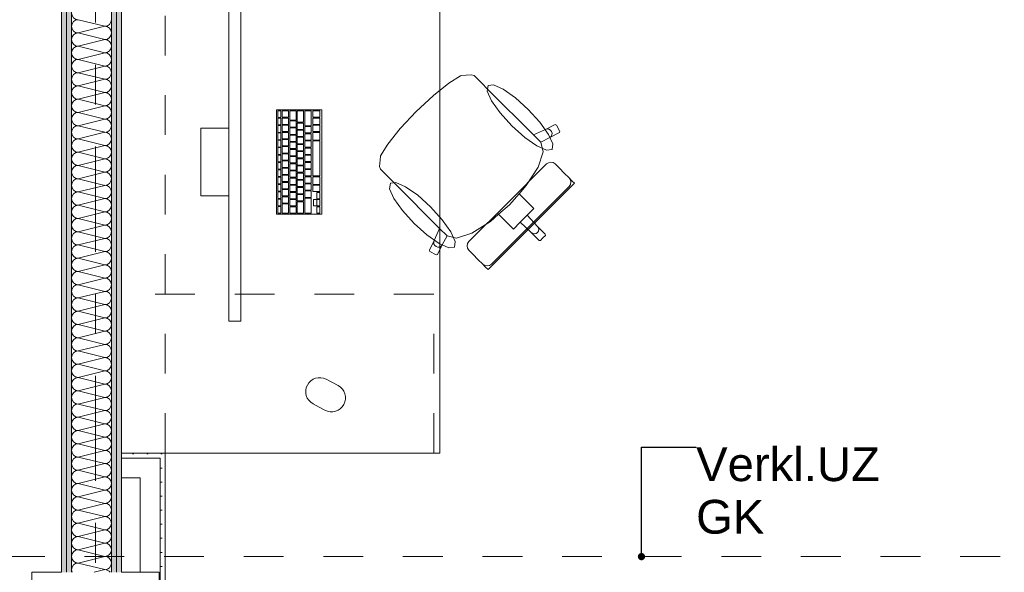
# Model space of a CAD drawing. Header units: metres. Extents: x -4 to 100, y -11 to 17.
# Tile 23 of 256: x 3.94 to 6.41, y 0.71 to 2.1. Entities that reach past the tile are written whole.
import ezdxf

# ---------------------------------------------------------------- set-up
doc = ezdxf.new("R2010")
doc.units = ezdxf.units.M
doc.header["$MEASUREMENT"] = 0
for name, pattern in [('Strichlinie doppelt', [0.546806, 0.264583, -0.105833, 0.070556, -0.105833]), ('Strichlinie eng', [0.115, 0.075, -0.04]), ('Untersicht', [0.1, 0.075, -0.025])]:
    doc.linetypes.add(name, pattern=pattern)
for name, color, linetype in [('152 - Bemaßung_ Beschriftung.Ausbau', 7, 'Continuous'), ('451 - Universal.Achsen Raster', 7, 'Continuous'), ('650 - Abdeckung.Fußboden Aufbau', 7, 'Continuous'), ('Neubau_152 - Bemaßung_ Beschriftung.Ausbau', 7, 'Continuous'), ('Neubau_606 - Struktur.Wand Innen Ausbau', 7, 'Continuous'), ('Neubau_653 - Abdeckung.TB Verkofferung', 7, 'Continuous'), ('Neubau_701 - Einrichtung.Möbel', 7, 'Continuous')]:
    doc.layers.add(name, color=color, linetype=linetype)
doc.styles.add('ERSTELLTER_STIL_2', font='txt')
doc.dimstyles.new('ERSTELLTER_STIL__3', dxfattribs={"dimtxt": 0.1, "dimasz": 0.0532, "dimexe": 0.18, "dimexo": 0.0625, "dimgap": 0, "dimtad": 1, "dimzin": 0, "dimdsep": 46, "dimtxsty": 'ERSTELLTER_STIL_2', "dimblk": 'ARROWHEAD_2', "dimblk1": 'ARROWHEAD_2', "dimblk2": 'ARROWHEAD_2', "dimcen": 0.09, "dimse1": 1, "dimse2": 1, "dimclrd": 7, "dimclre": 7, "dimclrt": 7, "dimazin": 0, "dimtfac": 1, "dimtdec": 4, "dimtmove": 0, "dimatfit": 3, "dimfxl": 1, "dimtolj": 1, "dimtzin": 0, "dimarcsym": 0})
doc.dimstyles.new('ERSTELLTER_STIL__5', dxfattribs={"dimtxt": 0.1, "dimasz": 0.0532, "dimexe": 0.18, "dimexo": 0.0625, "dimgap": 0, "dimtad": 1, "dimtih": 1, "dimtoh": 1, "dimzin": 0, "dimdsep": 46, "dimtxsty": 'ERSTELLTER_STIL_2', "dimblk": 'ARROWHEAD_2', "dimblk1": 'ARROWHEAD_2', "dimblk2": 'ARROWHEAD_2', "dimcen": 0.09, "dimse1": 1, "dimse2": 1, "dimclrd": 7, "dimclre": 7, "dimclrt": 7, "dimazin": 0, "dimtfac": 1, "dimtdec": 4, "dimtmove": 0, "dimatfit": 3, "dimfxl": 1, "dimtolj": 1, "dimtzin": 0, "dimarcsym": 0})
doc.dimstyles.new('ERSTELLTER_STIL__8', dxfattribs={"dimtxt": 0.18, "dimasz": 0.03648, "dimexe": 0.18, "dimexo": 0.0625, "dimgap": 0, "dimtad": 0, "dimtih": 1, "dimtoh": 1, "dimdec": 4, "dimzin": 0, "dimdsep": 46, "dimcen": 0.09, "dimadec": 0, "dimazin": 0, "dimtfac": 1, "dimtdec": 4, "dimtmove": 0, "dimatfit": 3, "dimldrblk": 'ARROWHEAD_11', "dimfxl": 1, "dimtolj": 1, "dimtzin": 0, "dimarcsym": 0})
pattern_1 = [(45, (0, 0), (-0.01767767, 0.01767767), [0, -0.025])]

# ---------------------------------------------------------------- blocks, each defined once
blk = doc.blocks.new('*X37')
at = {"layer": 'Neubau_606 - Struktur.Wand Innen Ausbau', "color": 7, "linetype": 'Continuous', "lineweight": 5}
for p, q in [((4.0867, 2.1), (4.1533, 2.0833)), ((4.0867, 2.0667), (4.1533, 2.0833)), ((4.0867, 2.0667), (4.1533, 2.05)), ((4.0867, 2.0333), (4.1533, 2.05)), ((4.0867, 2.0333), (4.1533, 2.0167)), ((4.0867, 2), (4.1533, 2.0167)), ((4.0867, 2), (4.1533, 1.9833)), ((4.0867, 1.9667), (4.1533, 1.9833)), ((4.0867, 1.9667), (4.1533, 1.95)), ((4.0867, 1.9333), (4.1533, 1.95)), ((4.0867, 1.9333), (4.1533, 1.9167)), ((4.0867, 1.9), (4.1533, 1.9167)), ((4.0867, 1.9), (4.1533, 1.8833)), ((4.0867, 1.8667), (4.1533, 1.8833)), ((4.0867, 1.8667), (4.1533, 1.85)), ((4.0867, 1.8333), (4.1533, 1.85)), ((4.0867, 1.8333), (4.1533, 1.8167)), ((4.0867, 1.8), (4.1533, 1.8167)), ((4.0867, 1.8), (4.1533, 1.7833)), ((4.0867, 1.7667), (4.1533, 1.7833)), ((4.0867, 1.7667), (4.1533, 1.75)), ((4.0867, 1.7333), (4.1533, 1.75)), ((4.0867, 1.7333), (4.1533, 1.7167)), ((4.0867, 1.7), (4.1533, 1.7167)), ((4.0867, 1.7), (4.1533, 1.6833)), ((4.0867, 1.6667), (4.1533, 1.6833)), ((4.0867, 1.6667), (4.1533, 1.65)), ((4.0867, 1.6333), (4.1533, 1.65)), ((4.0867, 1.6333), (4.1533, 1.6167)), ((4.0867, 1.6), (4.1533, 1.6167)), ((4.0867, 1.6), (4.1533, 1.5833)), ((4.0867, 1.5667), (4.1533, 1.5833)), ((4.0867, 1.5667), (4.1533, 1.55)), ((4.0867, 1.5333), (4.1533, 1.55)), ((4.0867, 1.5333), (4.1533, 1.5167)), ((4.0867, 1.5), (4.1533, 1.5167)), ((4.0867, 1.5), (4.1533, 1.4833)), ((4.0867, 1.4667), (4.1533, 1.4833)), ((4.0867, 1.4667), (4.1533, 1.45)), ((4.0867, 1.4333), (4.1533, 1.45)), ((4.0867, 1.4333), (4.1533, 1.4167)), ((4.0867, 1.4), (4.1533, 1.4167)), ((4.0867, 1.4), (4.1533, 1.3833)), ((4.0867, 1.3667), (4.1533, 1.3833)), ((4.0867, 1.3667), (4.1533, 1.35)), ((4.0867, 1.3333), (4.1533, 1.35)), ((4.0867, 1.3333), (4.1533, 1.3167)), ((4.0867, 1.3), (4.1533, 1.3167)), ((4.0867, 1.3), (4.1533, 1.2833)), ((4.0867, 1.2667), (4.1533, 1.2833)), ((4.0867, 1.2667), (4.1533, 1.25)), ((4.0867, 1.2333), (4.1533, 1.25)), ((4.0867, 1.2333), (4.1533, 1.2167)), ((4.0867, 1.2), (4.1533, 1.2167)), ((4.0867, 1.2), (4.1533, 1.1833)), ((4.0867, 1.1667), (4.1533, 1.1833)), ((4.0867, 1.1667), (4.1533, 1.15)), ((4.0867, 1.1333), (4.1533, 1.15)), ((4.0867, 1.1333), (4.1533, 1.1167)), ((4.0867, 1.1), (4.1533, 1.1167)), ((4.0867, 1.1), (4.1533, 1.0833)), ((4.0867, 1.0667), (4.1533, 1.0833)), ((4.0867, 1.0667), (4.1533, 1.05)), ((4.0867, 1.0333), (4.1533, 1.05)), ((4.0867, 1.0333), (4.1533, 1.0167)), ((4.0867, 1), (4.1533, 1.0167)), ((4.0867, 1), (4.1533, 0.9833)), ((4.0867, 0.9667), (4.1533, 0.9833)), ((4.0867, 0.9667), (4.1533, 0.95)), ((4.0867, 0.9333), (4.1533, 0.95)), ((4.0867, 0.9333), (4.1533, 0.9167)), ((4.0867, 0.9), (4.1533, 0.9167)), ((4.0867, 0.9), (4.1533, 0.8833)), ((4.0867, 0.8667), (4.1533, 0.8833)), ((4.0867, 0.8667), (4.1533, 0.85)), ((4.0867, 0.8333), (4.1533, 0.85)), ((4.0867, 0.8333), (4.1533, 0.8167)), ((4.0867, 0.8), (4.1533, 0.8167)), ((4.0867, 0.8), (4.1533, 0.7833)), ((4.0867, 0.7667), (4.1533, 0.7833)), ((4.0867, 0.7667), (4.1533, 0.75)), ((4.0867, 0.7333), (4.1533, 0.75)), ((4.0867, 0.7333), (4.1533, 0.7167)), ((4.1266, 0.71), (4.1533, 0.7167))]:
    blk.add_line(p, q, dxfattribs=at)
for centre, start, end in [((4.0867, 2.1167), 180, 270), ((4.0867, 2.0833), 90, 180), ((4.0867, 2.0833), 180, 270), ((4.1533, 2.1), 270, 0), ((4.1533, 2.0667), 0, 90), ((4.0867, 2.05), 90, 180), ((4.1533, 2.0667), 270, 0), ((4.0867, 2.05), 180, 270), ((4.0867, 2.0167), 90, 180), ((4.1533, 2.0333), 0, 90), ((4.1533, 2.0333), 270, 0), ((4.0867, 2.0167), 180, 270), ((4.1533, 2), 0, 90), ((4.0867, 1.9833), 90, 180), ((4.0867, 1.9833), 180, 270), ((4.1533, 2), 270, 0), ((4.1533, 1.9667), 0, 90), ((4.0867, 1.95), 90, 180), ((4.1533, 1.9667), 270, 0), ((4.0867, 1.95), 180, 270), ((4.0867, 1.9167), 90, 180), ((4.1533, 1.9333), 0, 90), ((4.1533, 1.9333), 270, 0), ((4.0867, 1.9167), 180, 270), ((4.1533, 1.9), 0, 90), ((4.0867, 1.8833), 90, 180), ((4.0867, 1.8833), 180, 270), ((4.1533, 1.9), 270, 0), ((4.1533, 1.8667), 0, 90), ((4.0867, 1.85), 90, 180), ((4.1533, 1.8667), 270, 0), ((4.0867, 1.85), 180, 270), ((4.0867, 1.8167), 90, 180), ((4.1533, 1.8333), 0, 90), ((4.1533, 1.8333), 270, 0), ((4.0867, 1.8167), 180, 270), ((4.1533, 1.8), 0, 90), ((4.0867, 1.7833), 90, 180), ((4.0867, 1.7833), 180, 270), ((4.1533, 1.8), 270, 0), ((4.1533, 1.7667), 0, 90), ((4.0867, 1.75), 90, 180), ((4.1533, 1.7667), 270, 0), ((4.0867, 1.75), 180, 270), ((4.0867, 1.7167), 90, 180), ((4.1533, 1.7333), 0, 90), ((4.1533, 1.7333), 270, 0), ((4.0867, 1.7167), 180, 270), ((4.1533, 1.7), 0, 90), ((4.0867, 1.6833), 90, 180), ((4.0867, 1.6833), 180, 270), ((4.1533, 1.7), 270, 0), ((4.1533, 1.6667), 0, 90), ((4.0867, 1.65), 90, 180), ((4.1533, 1.6667), 270, 0), ((4.0867, 1.65), 180, 270), ((4.0867, 1.6167), 90, 180), ((4.1533, 1.6333), 0, 90), ((4.1533, 1.6333), 270, 0), ((4.0867, 1.6167), 180, 270), ((4.1533, 1.6), 0, 90), ((4.0867, 1.5833), 90, 180), ((4.0867, 1.5833), 180, 270), ((4.1533, 1.6), 270, 0), ((4.1533, 1.5667), 0, 90), ((4.0867, 1.55), 90, 180), ((4.1533, 1.5667), 270, 0), ((4.0867, 1.55), 180, 270), ((4.1533, 1.5333), 0, 90), ((4.0867, 1.5167), 90, 180), ((4.0867, 1.5167), 180, 270), ((4.1533, 1.5333), 270, 0), ((4.1533, 1.5), 0, 90), ((4.0867, 1.4833), 90, 180), ((4.1533, 1.5), 270, 0), ((4.0867, 1.4833), 180, 270), ((4.0867, 1.45), 90, 180), ((4.1533, 1.4667), 0, 90), ((4.1533, 1.4667), 270, 0), ((4.0867, 1.45), 180, 270), ((4.1533, 1.4333), 0, 90), ((4.0867, 1.4167), 90, 180), ((4.0867, 1.4167), 180, 270), ((4.1533, 1.4333), 270, 0), ((4.1533, 1.4), 0, 90), ((4.0867, 1.3833), 90, 180), ((4.1533, 1.4), 270, 0), ((4.0867, 1.3833), 180, 270), ((4.0867, 1.35), 90, 180), ((4.1533, 1.3667), 0, 90), ((4.1533, 1.3667), 270, 0), ((4.0867, 1.35), 180, 270), ((4.1533, 1.3333), 0, 90), ((4.0867, 1.3167), 90, 180), ((4.0867, 1.3167), 180, 270), ((4.1533, 1.3333), 270, 0), ((4.1533, 1.3), 0, 90), ((4.0867, 1.2833), 90, 180), ((4.1533, 1.3), 270, 0), ((4.0867, 1.2833), 180, 270), ((4.0867, 1.25), 90, 180), ((4.1533, 1.2667), 0, 90), ((4.1533, 1.2667), 270, 0), ((4.0867, 1.25), 180, 270), ((4.1533, 1.2333), 0, 90), ((4.0867, 1.2167), 90, 180), ((4.0867, 1.2167), 180, 270), ((4.1533, 1.2333), 270, 0), ((4.1533, 1.2), 0, 90), ((4.0867, 1.1833), 90, 180), ((4.1533, 1.2), 270, 0), ((4.0867, 1.1833), 180, 270), ((4.0867, 1.15), 90, 180), ((4.1533, 1.1667), 0, 90), ((4.1533, 1.1667), 270, 0), ((4.0867, 1.15), 180, 270), ((4.1533, 1.1333), 0, 90), ((4.0867, 1.1167), 90, 180), ((4.0867, 1.1167), 180, 270), ((4.1533, 1.1333), 270, 0), ((4.1533, 1.1), 0, 90), ((4.0867, 1.0833), 90, 180), ((4.1533, 1.1), 270, 0), ((4.0867, 1.0833), 180, 270), ((4.0867, 1.05), 90, 180), ((4.1533, 1.0667), 0, 90), ((4.1533, 1.0667), 270, 0), ((4.0867, 1.05), 180, 270), ((4.1533, 1.0333), 0, 90), ((4.0867, 1.0167), 90, 180), ((4.0867, 1.0167), 180, 270), ((4.1533, 1.0333), 270, 0), ((4.1533, 1), 0, 90), ((4.0867, 0.9833), 90, 180), ((4.1533, 1), 270, 0), ((4.0867, 0.9833), 180, 270), ((4.0867, 0.95), 90, 180), ((4.1533, 0.9667), 0, 90), ((4.1533, 0.9667), 270, 0), ((4.0867, 0.95), 180, 270), ((4.1533, 0.9333), 0, 90), ((4.0867, 0.9167), 90, 180), ((4.0867, 0.9167), 180, 270), ((4.1533, 0.9333), 270, 0), ((4.1533, 0.9), 0, 90), ((4.0867, 0.8833), 90, 180), ((4.1533, 0.9), 270, 0), ((4.0867, 0.8833), 180, 270), ((4.0867, 0.85), 90, 180), ((4.1533, 0.8667), 0, 90), ((4.1533, 0.8667), 270, 0), ((4.0867, 0.85), 180, 270), ((4.1533, 0.8333), 0, 90), ((4.0867, 0.8167), 90, 180), ((4.0867, 0.8167), 180, 270), ((4.1533, 0.8333), 270, 0), ((4.1533, 0.8), 0, 90), ((4.0867, 0.7833), 90, 180), ((4.1533, 0.8), 270, 0), ((4.0867, 0.7833), 180, 270), ((4.1533, 0.7667), 0, 90), ((4.0867, 0.75), 90, 180), ((4.0867, 0.75), 180, 270), ((4.1533, 0.7667), 270, 0), ((4.1533, 0.7333), 0, 90), ((4.0867, 0.7167), 90, 180), ((4.1533, 0.7333), 270, 0), ((4.0867, 0.7167), 180, 203.6445), ((4.1533, 0.7), 36.794, 90)]:
    blk.add_arc(centre, 0.0167, start, end, dxfattribs=at)
blk = doc.blocks.new('ARROWHEAD_11')
at = {"color": 0, "linetype": 'Continuous', "lineweight": 0}
blk.add_line((0, 0), (-1, 0), dxfattribs=at)
at = {"color": 0, "linetype": 'Continuous', "lineweight": 0, "const_width": 0.25, "flags": 128}
blk.add_lwpolyline([(-0.125, 0, 1), (0.125, 0, 1)], format="xyb", close=True, dxfattribs=at)
blk = doc.blocks.new('*D420')
at = {"layer": '152 - Bemaßung_ Beschriftung.Ausbau', "color": 7, "linetype": 'Continuous', "lineweight": 5}
for p, q in [((-1.71, 5.8927), (-1.64, 5.8523)), ((-1.675, 0.245), (-1.675, 5.8725)), ((-1.71, 0.2652), (-1.64, 0.2248)), ((-1.6225, 0.245), (-1.7275, 0.245)), ((-1.675, 0.005), (-1.675, 0.245))]:
    blk.add_line(p, q, dxfattribs=at)
at = {"layer": '152 - Bemaßung_ Beschriftung.Ausbau', "color": 7, "lineweight": 5, "char_height": 0.1, "attachment_point": 7, "rotation": 90, "style": 'ERSTELLTER_STIL_2'}
for s, insert in [('\\A1;{\\pql;\\fArial|b0|i0|c0|p38;15}', (-1.695, 5.7005)), ('\\A1;{\\pql;\\fArial|b0|i0|c0|p38;5,62\\fArial|b0|i0|c0|p38;\\A1{\\H.66x;\\S75^  ;}}', (-1.6756, 2.7997))]:
    blk.add_mtext(s, dxfattribs=dict(at, insert=insert))
blk = doc.blocks.new('ARROWHEAD_2')
at = {"color": 0, "linetype": 'Continuous', "lineweight": 0}
for p, q in [((-0.378, -0.655), (0.378, 0.655)), ((0, 0), (-1, 0))]:
    blk.add_line(p, q, dxfattribs=at)
blk = doc.blocks.new('*D421')
at = {"layer": '152 - Bemaßung_ Beschriftung.Ausbau', "color": 7, "linetype": 'Continuous', "lineweight": 5}
for p, q in [((-1.71, 6.0427), (-1.64, 6.0023)), ((-1.675, 5.8725), (-1.675, 6.0225)), ((-1.71, 5.8927), (-1.64, 5.8523)), ((-1.6225, 5.8725), (-1.7275, 5.8725)), ((-1.675, 0.245), (-1.675, 5.8725))]:
    blk.add_line(p, q, dxfattribs=at)
blk = doc.blocks.new('*D479')
at = {"layer": '152 - Bemaßung_ Beschriftung.Ausbau', "color": 7, "linetype": 'Continuous', "lineweight": 5}
for p, q in [((0.2452, -4.525), (0.2048, -4.595)), ((0.225, -4.6125), (0.225, -4.5075)), ((4.0652, -4.525), (4.0248, -4.595)), ((4.045, -4.6125), (4.045, -4.5075)), ((-0.015, -4.56), (0.225, -4.56)), ((0.225, -4.56), (4.045, -4.56)), ((4.045, -4.56), (4.195, -4.56))]:
    blk.add_line(p, q, dxfattribs=at)
at = {"layer": '152 - Bemaßung_ Beschriftung.Ausbau', "color": 7, "lineweight": 5, "char_height": 0.1, "attachment_point": 7, "style": 'ERSTELLTER_STIL_2'}
for s, insert in [('\\A1;{\\pql;\\fArial|b0|i0|c0|p38;3,82}', (1.9261, -4.54)), ('\\A1;{\\pql;\\fArial|b0|i0|c0|p38;15}', (3.873, -4.54))]:
    blk.add_mtext(s, dxfattribs=dict(at, insert=insert))
blk = doc.blocks.new('*D480')
at = {"layer": '152 - Bemaßung_ Beschriftung.Ausbau', "color": 7, "linetype": 'Continuous', "lineweight": 5}
for p, q in [((4.0652, -4.525), (4.0248, -4.595)), ((4.2152, -4.525), (4.1748, -4.595)), ((4.195, -4.6125), (4.195, -4.5075)), ((4.045, -4.56), (4.195, -4.56)), ((4.195, -4.56), (7.655, -4.56))]:
    blk.add_line(p, q, dxfattribs=at)
blk = doc.blocks.new('*D481')
at = {"layer": '152 - Bemaßung_ Beschriftung.Ausbau', "color": 7, "linetype": 'Continuous', "lineweight": 5}
for p, q in [((4.2152, -4.525), (4.1748, -4.595)), ((7.6752, -4.525), (7.6348, -4.595)), ((4.195, -4.56), (7.655, -4.56))]:
    blk.add_line(p, q, dxfattribs=at)
at = {"layer": '152 - Bemaßung_ Beschriftung.Ausbau', "color": 7, "lineweight": 5, "char_height": 0.1, "attachment_point": 7, "style": 'ERSTELLTER_STIL_2'}
for s, insert in [('\\A1;{\\pql;\\fArial|b0|i0|c0|p38;3,46}', (5.7161, -4.54)), ('\\A1;{\\pql;\\fArial|b0|i0|c0|p38;15}', (7.483, -4.54))]:
    blk.add_mtext(s, dxfattribs=dict(at, insert=insert))
blk = doc.blocks.new('*D482')
at = {"layer": '152 - Bemaßung_ Beschriftung.Ausbau', "color": 7, "linetype": 'Continuous', "lineweight": 5}
for p, q in [((7.6752, -4.525), (7.6348, -4.595)), ((7.655, -4.6125), (7.655, -4.5075)), ((7.8252, -4.525), (7.7848, -4.595)), ((7.805, -4.6125), (7.805, -4.5075)), ((4.195, -4.56), (7.655, -4.56)), ((7.655, -4.56), (7.805, -4.56)), ((7.805, -4.56), (11.245, -4.56))]:
    blk.add_line(p, q, dxfattribs=at)

msp = doc.modelspace()

# ---------------------------------------------------------------- hatches: boundary and pattern name
at = {"layer": 'Neubau_606 - Struktur.Wand Innen Ausbau', "linetype": 'Continuous', "lineweight": 0, "true_color": 0x000000}
h = msp.add_hatch(dxfattribs=at)
h.set_pattern_fill('Gips_0001', color=18, style=0, pattern_type=2)
h.set_pattern_definition(pattern_1)
h.paths.add_polyline_path([(4.045, 0.71), (4.0575, 0.71), (4.0575, 5.1), (4.045, 5.1)])
h = msp.add_hatch(dxfattribs=at)
h.set_pattern_fill('Gips_0001', color=18, style=0, pattern_type=2)
h.set_pattern_definition(pattern_1)
h.paths.add_polyline_path([(4.0575, 0.71), (4.07, 0.71), (4.07, 5.1), (4.0575, 5.1)])
h = msp.add_hatch(dxfattribs=at)
h.set_pattern_fill('Gips_0001', color=18, style=0, pattern_type=2)
h.set_pattern_definition(pattern_1)
h.paths.add_polyline_path([(4.1825, 5.1), (4.17, 5.1), (4.17, 0.71), (4.1825, 0.71)])
h = msp.add_hatch(dxfattribs=at)
h.set_pattern_fill('Gips_0001', color=18, style=0, pattern_type=2)
h.set_pattern_definition(pattern_1)
h.paths.add_polyline_path([(4.195, 5.1), (4.1825, 5.1), (4.1825, 0.71), (4.195, 0.71)])
h = msp.add_hatch(dxfattribs=at)
h.set_pattern_fill('Gips_0001', color=18, style=0, pattern_type=2)
h.set_pattern_definition(pattern_1)
h.paths.add_polyline_path([(4.2925, 1.01), (4.195, 1.01), (4.195, 0.9975), (4.2925, 0.9975)])
h = msp.add_hatch(dxfattribs=at)
h.set_pattern_fill('Gips_0001', color=18, style=0, pattern_type=2)
h.set_pattern_definition(pattern_1)
h.paths.add_polyline_path([(4.2925, 0.9975), (4.305, 1.01), (4.2925, 1.01)])
h = msp.add_hatch(dxfattribs=at)
h.set_pattern_fill('Gips_0001', color=18, style=0, pattern_type=2)
h.set_pattern_definition(pattern_1)
h.paths.add_polyline_path([(4.2925, 0.9975), (4.305, 0.9975), (4.305, 1.01)])
h = msp.add_hatch(dxfattribs=at)
h.set_pattern_fill('Gips_0001', color=18, style=0, pattern_type=2)
h.set_pattern_definition(pattern_1)
h.paths.add_polyline_path([(4.2925, 0.9975), (4.2925, 0.255), (4.305, 0.255), (4.305, 0.9975)])

# ---------------------------------------------------------------- linework, layer by layer
at = {"layer": '451 - Universal.Achsen Raster', "color": 160, "linetype": 'Strichlinie doppelt', "lineweight": 9, "true_color": 0x3232ff}
msp.add_line((4.13, -10.585), (4.13, 16.355), dxfattribs=at)
at = {"layer": '650 - Abdeckung.Fußboden Aufbau', "color": 7, "linetype": 'Continuous', "lineweight": 13, "flags": 128}
for points in [[(0.2348, 0.71), (0.69, 0.71), (0.69, 0.255), (3.97, 0.255), (3.97, 0.71), (4.045, 0.71), (4.045, 5.8725), (2.7, 5.8725)], [(4.195, 5.8725), (4.195, 0.71), (4.29, 0.71), (4.29, 0.255), (7.57, 0.255), (7.57, 0.71), (7.655, 0.71), (7.655, 5.19), (7.22, 5.19), (7.22, 5.8725), (6.42, 5.8725)]]:
    msp.add_lwpolyline(points, dxfattribs=at)
at = {"layer": 'Neubau_606 - Struktur.Wand Innen Ausbau', "color": 1, "linetype": 'Continuous', "lineweight": 9}
for p, q in [((4.0575, 5.1), (4.0575, 0.71)), ((4.1825, 5.1), (4.1825, 0.71))]:
    msp.add_line(p, q, dxfattribs=at)
at = {"layer": 'Neubau_606 - Struktur.Wand Innen Ausbau', "color": 1, "linetype": 'Continuous', "lineweight": 13}
for p, q in [((4.07, 5.1), (4.07, 0.71)), ((4.17, 5.1), (4.17, 0.71))]:
    msp.add_line(p, q, dxfattribs=at)
at = {"layer": 'Neubau_606 - Struktur.Wand Innen Ausbau', "color": 1, "linetype": 'Continuous', "lineweight": 5}
for p, q in [((4.2425, 0.9975), (4.195, 0.9975)), ((4.2925, 0.9975), (4.2425, 0.9975)), ((4.2925, 0.9975), (4.2425, 0.9975)), ((4.2925, 0.9475), (4.2925, 0.9975)), ((4.2925, 0.255), (4.2925, 0.9475))]:
    msp.add_line(p, q, dxfattribs=at)
at = {"layer": 'Neubau_606 - Struktur.Wand Innen Ausbau', "color": 1, "linetype": 'Continuous', "lineweight": 13, "flags": 128}
for points in [[(4.045, 5.1), (4.045, 0.71)], [(4.195, 1.01), (4.195, 5.1)], [(4.195, 0.71), (4.195, 0.9975)]]:
    msp.add_lwpolyline(points, dxfattribs=at)
at = {"layer": 'Neubau_606 - Struktur.Wand Innen Ausbau', "color": 1, "linetype": 'Continuous', "lineweight": 5, "flags": 128}
for points in [[(4.2925, 1.01), (4.195, 1.01)], [(4.195, 0.9975), (4.195, 0.9475)], [(4.305, 1.01), (4.2925, 1.01)], [(4.305, 0.255), (4.305, 1.01)], [(4.195, 0.9475), (4.2425, 0.9475)], [(4.2425, 0.9475), (4.2425, 0.71)]]:
    msp.add_lwpolyline(points, dxfattribs=at)
at = {"layer": 'Neubau_653 - Abdeckung.TB Verkofferung', "color": 1, "linetype": 'Untersicht', "lineweight": 9}
for p, q in [((4.195, 1.01), (4.195, 5.0505)), ((4.305, 1.01), (4.305, 5.0505)), ((4.305, 1.01), (4.195, 1.01)), ((0.7025, 0.7495), (29.33, 0.7495))]:
    msp.add_line(p, q, dxfattribs=at)
at = {"layer": 'Neubau_701 - Einrichtung.Möbel', "color": 1, "linetype": 'Continuous', "lineweight": 5}
for p, q in [((5.018, 1.9407), (5.0474, 1.9586)), ((5.0474, 1.9586), (5.0489, 1.9592)), ((5.0489, 1.9592), (5.0741, 1.9615)), ((5.0741, 1.9615), (5.0811, 1.9592)), ((5.0811, 1.9592), (5.0978, 1.9425)), ((4.9789, 1.9093), (5.018, 1.9407)), ((5.0978, 1.9425), (5.1173, 1.923)), ((4.9359, 1.8691), (4.9783, 1.9088)), ((4.9783, 1.9088), (4.9789, 1.9093)), ((5.1173, 1.923), (5.2301, 1.8102)), ((4.9359, 1.8691), (4.8961, 1.8267)), ((5.2608, 1.824), (5.2851, 1.8361)), ((5.2851, 1.8361), (5.2881, 1.835)), ((5.2881, 1.835), (5.2966, 1.8189)), ((4.8957, 1.8261), (4.8642, 1.7869)), ((4.8961, 1.8267), (4.8957, 1.8261)), ((5.2301, 1.8102), (5.2608, 1.824)), ((5.2485, 1.7918), (5.2301, 1.8102)), ((5.2608, 1.824), (5.265, 1.8251)), ((5.265, 1.8251), (5.2693, 1.8245)), ((5.2693, 1.8245), (5.2732, 1.8223)), ((5.2957, 1.8159), (5.2713, 1.8039)), ((5.2747, 1.8065), (5.2713, 1.8039)), ((5.2732, 1.8223), (5.2759, 1.8189)), ((5.2768, 1.8103), (5.2747, 1.8065)), ((5.2759, 1.8189), (5.2772, 1.8146)), ((5.2772, 1.8146), (5.2768, 1.8103)), ((5.2966, 1.8189), (5.2957, 1.8159)), ((4.8642, 1.7869), (4.8464, 1.7576)), ((5.2485, 1.7918), (5.2486, 1.7916)), ((5.2713, 1.8039), (5.2486, 1.7916)), ((5.2486, 1.7916), (5.2547, 1.7677)), ((4.8464, 1.7576), (4.8458, 1.756)), ((5.2547, 1.7677), (5.242, 1.7294)), ((4.8458, 1.756), (4.8434, 1.7309)), ((5.1656, 1.6394), (5.2632, 1.737)), ((5.2632, 1.737), (5.2682, 1.7403)), ((5.2682, 1.7403), (5.274, 1.7415)), ((5.274, 1.7415), (5.2799, 1.7404)), ((5.2799, 1.7404), (5.2848, 1.7371)), ((5.2848, 1.7371), (5.2872, 1.7346)), ((5.2872, 1.7346), (5.293, 1.7289)), ((4.8434, 1.7309), (4.8458, 1.7239)), ((4.8458, 1.7239), (4.8625, 1.7071)), ((4.8625, 1.7071), (4.882, 1.6877)), ((5.242, 1.7294), (5.2124, 1.6826)), ((5.293, 1.7289), (5.3104, 1.7115)), ((5.3104, 1.7115), (5.3175, 1.7043)), ((4.882, 1.6877), (4.9947, 1.5749)), ((5.2124, 1.6826), (5.1945, 1.6621)), ((5.3332, 1.6887), (5.2247, 1.5802)), ((5.3175, 1.7043), (5.32, 1.7019)), ((5.3199, 1.6803), (5.3233, 1.6852)), ((5.3233, 1.6969), (5.32, 1.7019)), ((5.32, 1.7019), (5.3255, 1.6964)), ((5.3244, 1.6911), (5.3233, 1.6969)), ((5.3233, 1.6852), (5.3244, 1.6911)), ((5.3255, 1.6964), (5.3279, 1.694)), ((5.3279, 1.694), (5.3332, 1.6887)), ((5.1945, 1.6621), (5.1704, 1.6346)), ((5.1945, 1.6621), (5.2154, 1.6412)), ((5.2223, 1.5827), (5.3199, 1.6803)), ((5.1656, 1.6394), (5.068, 1.5418)), ((5.1429, 1.6105), (5.1704, 1.6346)), ((5.2154, 1.6412), (5.2315, 1.6251)), ((5.1224, 1.5925), (5.1429, 1.6105)), ((5.1429, 1.6105), (5.1637, 1.5896)), ((5.2144, 1.608), (5.2057, 1.5993)), ((5.2315, 1.6251), (5.2144, 1.608)), ((5.2144, 1.608), (5.2403, 1.5801)), ((5.0756, 1.5629), (5.1224, 1.5925)), ((5.1637, 1.5896), (5.1799, 1.5735)), ((5.1799, 1.5735), (5.197, 1.5906)), ((5.197, 1.5906), (5.2057, 1.5993)), ((5.197, 1.5906), (5.2248, 1.5646)), ((4.9947, 1.5749), (4.9809, 1.5442)), ((5.0132, 1.5564), (4.9947, 1.5749)), ((5.0373, 1.5503), (5.0756, 1.5629)), ((5.1163, 1.4718), (5.2247, 1.5802)), ((5.2223, 1.5827), (5.1247, 1.4851)), ((5.2248, 1.5646), (5.2285, 1.5622)), ((5.2248, 1.5646), (5.2447, 1.5447)), ((5.2285, 1.5622), (5.2328, 1.5612)), ((5.2328, 1.5612), (5.2371, 1.562)), ((5.2371, 1.562), (5.2406, 1.5643)), ((5.2403, 1.5801), (5.2428, 1.5765)), ((5.2403, 1.5801), (5.2602, 1.5602)), ((5.243, 1.5679), (5.2406, 1.5643)), ((5.2428, 1.5765), (5.2438, 1.5722)), ((5.2438, 1.5722), (5.243, 1.5679)), ((5.2602, 1.5602), (5.2603, 1.5571)), ((4.9809, 1.5442), (4.9689, 1.5199)), ((4.9809, 1.5442), (4.9798, 1.54)), ((4.9798, 1.54), (4.9804, 1.5357)), ((4.9804, 1.5357), (4.9826, 1.5318)), ((5.0011, 1.5336), (5.0134, 1.5564)), ((5.0132, 1.5564), (5.0134, 1.5564)), ((5.0134, 1.5564), (5.0373, 1.5503)), ((5.0646, 1.5368), (5.0635, 1.5309)), ((5.068, 1.5418), (5.0646, 1.5368)), ((5.2447, 1.5447), (5.2479, 1.5447)), ((5.2479, 1.5447), (5.2541, 1.5509)), ((5.2603, 1.5571), (5.2541, 1.5509)), ((4.9689, 1.5199), (4.9699, 1.5168)), ((4.9699, 1.5168), (4.986, 1.5084)), ((4.9826, 1.5318), (4.9861, 1.5291)), ((4.986, 1.5084), (4.989, 1.5093)), ((4.9861, 1.5291), (4.9903, 1.5278)), ((4.989, 1.5093), (5.0011, 1.5336)), ((4.9903, 1.5278), (4.9947, 1.5282)), ((4.9947, 1.5282), (4.9984, 1.5303)), ((4.9984, 1.5303), (5.0011, 1.5336)), ((5.0635, 1.5309), (5.0646, 1.5251)), ((5.0646, 1.5251), (5.0679, 1.5202)), ((5.0679, 1.5202), (5.0703, 1.5177)), ((5.0703, 1.5177), (5.0761, 1.5119)), ((5.0761, 1.5119), (5.0935, 1.4946)), ((5.0935, 1.4946), (5.1006, 1.4874)), ((5.1006, 1.4874), (5.1031, 1.485)), ((5.1031, 1.485), (5.1086, 1.4794)), ((5.108, 1.4817), (5.1031, 1.4849)), ((5.1247, 1.4851), (5.1197, 1.4817)), ((5.1139, 1.4805), (5.108, 1.4817)), ((5.1086, 1.4794), (5.111, 1.477)), ((5.111, 1.477), (5.1163, 1.4718)), ((5.1197, 1.4817), (5.1139, 1.4805))]:
    msp.add_line(p, q, dxfattribs=at)
at = {"layer": 'Neubau_701 - Einrichtung.Möbel', "color": 1, "linetype": 'Strichlinie eng', "lineweight": 5}
for p, q in [((4.98, 1.41), (4.195, 1.41)), ((4.98, 1.01), (4.98, 1.41))]:
    msp.add_line(p, q, dxfattribs=at)
at = {"layer": 'Neubau_701 - Einrichtung.Möbel', "color": 1, "linetype": 'Continuous', "lineweight": 5, "flags": 128}
for points in [[(4.195, 3.01), (4.195, 1.01), (4.995, 1.01), (4.995, 2.21), (6.395, 2.21), (6.395, 3.01)], [(4.4949, 2.1421), (4.4949, 1.3421), (4.4649, 1.3421), (4.4649, 2.1421)], [(5.2172, 1.8744), (5.2464, 1.842), (5.268, 1.8115), (5.2787, 1.7874), (5.277, 1.7733), (5.2629, 1.7716), (5.2388, 1.7823), (5.2083, 1.8039), (5.1759, 1.8331), (5.1467, 1.8654), (5.1252, 1.8959), (5.1144, 1.9201), (5.1162, 1.9341), (5.1302, 1.9359), (5.1544, 1.9251), (5.1849, 1.9036)], [(4.6989, 1.8731), (4.6989, 1.6111), (4.5849, 1.6111), (4.5849, 1.8731)], [(4.5959, 1.8621), (4.5959, 1.8538), (4.5957, 1.8536), (4.5881, 1.8536), (4.5879, 1.8538), (4.5879, 1.8704), (4.5881, 1.8706), (4.5957, 1.8706), (4.5959, 1.8704)], [(4.6149, 1.8626), (4.6149, 1.8548), (4.6147, 1.8546), (4.5991, 1.8546), (4.5989, 1.8548), (4.5989, 1.8704), (4.5991, 1.8706), (4.6147, 1.8706), (4.6149, 1.8704)], [(4.6339, 1.8591), (4.6339, 1.8478), (4.6337, 1.8476), (4.6181, 1.8476), (4.6179, 1.8478), (4.6179, 1.8704), (4.6181, 1.8706), (4.6337, 1.8706), (4.6339, 1.8704)], [(4.6529, 1.8564), (4.6529, 1.8423), (4.6527, 1.8421), (4.6371, 1.8421), (4.6369, 1.8423), (4.6369, 1.8704), (4.6371, 1.8706), (4.6527, 1.8706), (4.6529, 1.8704)], [(4.6719, 1.8519), (4.6719, 1.8333), (4.6717, 1.8331), (4.6561, 1.8331), (4.6559, 1.8333), (4.6559, 1.8704), (4.6561, 1.8706), (4.6717, 1.8706), (4.6719, 1.8704)], [(4.6939, 1.8626), (4.6939, 1.8548), (4.6937, 1.8546), (4.6761, 1.8546), (4.6759, 1.8548), (4.6759, 1.8704), (4.6761, 1.8706), (4.6937, 1.8706), (4.6939, 1.8704)], [(4.5959, 1.8436), (4.5959, 1.8353), (4.5957, 1.8351), (4.5881, 1.8351), (4.5879, 1.8353), (4.5879, 1.8519), (4.5881, 1.8521), (4.5957, 1.8521), (4.5959, 1.8519)], [(4.5959, 1.8251), (4.5959, 1.8168), (4.5957, 1.8166), (4.5881, 1.8166), (4.5879, 1.8168), (4.5879, 1.8334), (4.5881, 1.8336), (4.5957, 1.8336), (4.5959, 1.8334)], [(4.6149, 1.8446), (4.6149, 1.8368), (4.6147, 1.8366), (4.5991, 1.8366), (4.5989, 1.8368), (4.5989, 1.8524), (4.5991, 1.8526), (4.6147, 1.8526), (4.6149, 1.8524)], [(4.6149, 1.8266), (4.6149, 1.8188), (4.6147, 1.8186), (4.5991, 1.8186), (4.5989, 1.8188), (4.5989, 1.8344), (4.5991, 1.8346), (4.6147, 1.8346), (4.6149, 1.8344)], [(4.6339, 1.8376), (4.6339, 1.8298), (4.6337, 1.8296), (4.6181, 1.8296), (4.6179, 1.8298), (4.6179, 1.8454), (4.6181, 1.8456), (4.6337, 1.8456), (4.6339, 1.8454)], [(4.6529, 1.8321), (4.6529, 1.8243), (4.6527, 1.8241), (4.6371, 1.8241), (4.6369, 1.8243), (4.6369, 1.8399), (4.6371, 1.8401), (4.6527, 1.8401), (4.6529, 1.8399)], [(4.6719, 1.8231), (4.6719, 1.8153), (4.6717, 1.8151), (4.6561, 1.8151), (4.6559, 1.8153), (4.6559, 1.8309), (4.6561, 1.8311), (4.6717, 1.8311), (4.6719, 1.8309)], [(4.6939, 1.8446), (4.6939, 1.8368), (4.6937, 1.8366), (4.6761, 1.8366), (4.6759, 1.8368), (4.6759, 1.8524), (4.6761, 1.8526), (4.6937, 1.8526), (4.6939, 1.8524)], [(4.6939, 1.8266), (4.6939, 1.8188), (4.6937, 1.8186), (4.6761, 1.8186), (4.6759, 1.8188), (4.6759, 1.8344), (4.6761, 1.8346), (4.6937, 1.8346), (4.6939, 1.8344)], [(4.4649, 1.6571), (4.3949, 1.6571), (4.3949, 1.8271), (4.4649, 1.8271)], [(4.5959, 1.8066), (4.5959, 1.7983), (4.5957, 1.7981), (4.5881, 1.7981), (4.5879, 1.7983), (4.5879, 1.8149), (4.5881, 1.8151), (4.5957, 1.8151), (4.5959, 1.8149)], [(4.6149, 1.8086), (4.6149, 1.8008), (4.6147, 1.8006), (4.5991, 1.8006), (4.5989, 1.8008), (4.5989, 1.8164), (4.5991, 1.8166), (4.6147, 1.8166), (4.6149, 1.8164)], [(4.6339, 1.8196), (4.6339, 1.8118), (4.6337, 1.8116), (4.6181, 1.8116), (4.6179, 1.8118), (4.6179, 1.8274), (4.6181, 1.8276), (4.6337, 1.8276), (4.6339, 1.8274)], [(4.6339, 1.8016), (4.6339, 1.7938), (4.6337, 1.7936), (4.6181, 1.7936), (4.6179, 1.7938), (4.6179, 1.8094), (4.6181, 1.8096), (4.6337, 1.8096), (4.6339, 1.8094)], [(4.6529, 1.8141), (4.6529, 1.8063), (4.6527, 1.8061), (4.6371, 1.8061), (4.6369, 1.8063), (4.6369, 1.8219), (4.6371, 1.8221), (4.6527, 1.8221), (4.6529, 1.8219)], [(4.6719, 1.8051), (4.6719, 1.7973), (4.6717, 1.7971), (4.6561, 1.7971), (4.6559, 1.7973), (4.6559, 1.8129), (4.6561, 1.8131), (4.6717, 1.8131), (4.6719, 1.8129)], [(4.6939, 1.8069), (4.6939, 1.7973), (4.6937, 1.7971), (4.6761, 1.7971), (4.6759, 1.7973), (4.6759, 1.8164), (4.6761, 1.8166), (4.6937, 1.8166), (4.6939, 1.8164)], [(4.5959, 1.7881), (4.5959, 1.7798), (4.5957, 1.7796), (4.5881, 1.7796), (4.5879, 1.7798), (4.5879, 1.7964), (4.5881, 1.7966), (4.5957, 1.7966), (4.5959, 1.7964)], [(4.6149, 1.7906), (4.6149, 1.7828), (4.6147, 1.7826), (4.5991, 1.7826), (4.5989, 1.7828), (4.5989, 1.7984), (4.5991, 1.7986), (4.6147, 1.7986), (4.6149, 1.7984)], [(4.6339, 1.7836), (4.6339, 1.7758), (4.6337, 1.7756), (4.6181, 1.7756), (4.6179, 1.7758), (4.6179, 1.7914), (4.6181, 1.7916), (4.6337, 1.7916), (4.6339, 1.7914)], [(4.6529, 1.7961), (4.6529, 1.7883), (4.6527, 1.7881), (4.6371, 1.7881), (4.6369, 1.7883), (4.6369, 1.8039), (4.6371, 1.8041), (4.6527, 1.8041), (4.6529, 1.8039)], [(4.6529, 1.7781), (4.6529, 1.7703), (4.6527, 1.7701), (4.6371, 1.7701), (4.6369, 1.7703), (4.6369, 1.7859), (4.6371, 1.7861), (4.6527, 1.7861), (4.6529, 1.7859)], [(4.6719, 1.7871), (4.6719, 1.7793), (4.6717, 1.7791), (4.6561, 1.7791), (4.6559, 1.7793), (4.6559, 1.7949), (4.6561, 1.7951), (4.6717, 1.7951), (4.6719, 1.7949)], [(4.6939, 1.7511), (4.6939, 1.7073), (4.6937, 1.7071), (4.6761, 1.7071), (4.6759, 1.7073), (4.6759, 1.7949), (4.6761, 1.7951), (4.6937, 1.7951), (4.6939, 1.7949)], [(4.5959, 1.7696), (4.5959, 1.7613), (4.5957, 1.7611), (4.5881, 1.7611), (4.5879, 1.7613), (4.5879, 1.7779), (4.5881, 1.7781), (4.5957, 1.7781), (4.5959, 1.7779)], [(4.5959, 1.7511), (4.5959, 1.7428), (4.5957, 1.7426), (4.5881, 1.7426), (4.5879, 1.7428), (4.5879, 1.7594), (4.5881, 1.7596), (4.5957, 1.7596), (4.5959, 1.7594)], [(4.6149, 1.7726), (4.6149, 1.7648), (4.6147, 1.7646), (4.5991, 1.7646), (4.5989, 1.7648), (4.5989, 1.7804), (4.5991, 1.7806), (4.6147, 1.7806), (4.6149, 1.7804)], [(4.6149, 1.7546), (4.6149, 1.7468), (4.6147, 1.7466), (4.5991, 1.7466), (4.5989, 1.7468), (4.5989, 1.7624), (4.5991, 1.7626), (4.6147, 1.7626), (4.6149, 1.7624)], [(4.6339, 1.7656), (4.6339, 1.7578), (4.6337, 1.7576), (4.6181, 1.7576), (4.6179, 1.7578), (4.6179, 1.7734), (4.6181, 1.7736), (4.6337, 1.7736), (4.6339, 1.7734)], [(4.6529, 1.7601), (4.6529, 1.7523), (4.6527, 1.7521), (4.6371, 1.7521), (4.6369, 1.7523), (4.6369, 1.7679), (4.6371, 1.7681), (4.6527, 1.7681), (4.6529, 1.7679)], [(4.6719, 1.7691), (4.6719, 1.7613), (4.6717, 1.7611), (4.6561, 1.7611), (4.6559, 1.7613), (4.6559, 1.7769), (4.6561, 1.7771), (4.6717, 1.7771), (4.6719, 1.7769)], [(4.6719, 1.7511), (4.6719, 1.7433), (4.6717, 1.7431), (4.6561, 1.7431), (4.6559, 1.7433), (4.6559, 1.7589), (4.6561, 1.7591), (4.6717, 1.7591), (4.6719, 1.7589)], [(4.5959, 1.7326), (4.5959, 1.7243), (4.5957, 1.7241), (4.5881, 1.7241), (4.5879, 1.7243), (4.5879, 1.7409), (4.5881, 1.7411), (4.5957, 1.7411), (4.5959, 1.7409)], [(4.6149, 1.7366), (4.6149, 1.7288), (4.6147, 1.7286), (4.5991, 1.7286), (4.5989, 1.7288), (4.5989, 1.7444), (4.5991, 1.7446), (4.6147, 1.7446), (4.6149, 1.7444)], [(4.6339, 1.7476), (4.6339, 1.7398), (4.6337, 1.7396), (4.6181, 1.7396), (4.6179, 1.7398), (4.6179, 1.7554), (4.6181, 1.7556), (4.6337, 1.7556), (4.6339, 1.7554)], [(4.6339, 1.7296), (4.6339, 1.7218), (4.6337, 1.7216), (4.6181, 1.7216), (4.6179, 1.7218), (4.6179, 1.7374), (4.6181, 1.7376), (4.6337, 1.7376), (4.6339, 1.7374)], [(4.6529, 1.7421), (4.6529, 1.7343), (4.6527, 1.7341), (4.6371, 1.7341), (4.6369, 1.7343), (4.6369, 1.7499), (4.6371, 1.7501), (4.6527, 1.7501), (4.6529, 1.7499)], [(4.6529, 1.7241), (4.6529, 1.7163), (4.6527, 1.7161), (4.6371, 1.7161), (4.6369, 1.7163), (4.6369, 1.7319), (4.6371, 1.7321), (4.6527, 1.7321), (4.6529, 1.7319)], [(4.6719, 1.7331), (4.6719, 1.7253), (4.6717, 1.7251), (4.6561, 1.7251), (4.6559, 1.7253), (4.6559, 1.7409), (4.6561, 1.7411), (4.6717, 1.7411), (4.6719, 1.7409)], [(4.5959, 1.7141), (4.5959, 1.7058), (4.5957, 1.7056), (4.5881, 1.7056), (4.5879, 1.7058), (4.5879, 1.7224), (4.5881, 1.7226), (4.5957, 1.7226), (4.5959, 1.7224)], [(4.6149, 1.7186), (4.6149, 1.7108), (4.6147, 1.7106), (4.5991, 1.7106), (4.5989, 1.7108), (4.5989, 1.7264), (4.5991, 1.7266), (4.6147, 1.7266), (4.6149, 1.7264)], [(4.6149, 1.7006), (4.6149, 1.6928), (4.6147, 1.6926), (4.5991, 1.6926), (4.5989, 1.6928), (4.5989, 1.7084), (4.5991, 1.7086), (4.6147, 1.7086), (4.6149, 1.7084)], [(4.6339, 1.7116), (4.6339, 1.7038), (4.6337, 1.7036), (4.6181, 1.7036), (4.6179, 1.7038), (4.6179, 1.7194), (4.6181, 1.7196), (4.6337, 1.7196), (4.6339, 1.7194)], [(4.6529, 1.7061), (4.6529, 1.6983), (4.6527, 1.6981), (4.6371, 1.6981), (4.6369, 1.6983), (4.6369, 1.7139), (4.6371, 1.7141), (4.6527, 1.7141), (4.6529, 1.7139)], [(4.6719, 1.7151), (4.6719, 1.7073), (4.6717, 1.7071), (4.6561, 1.7071), (4.6559, 1.7073), (4.6559, 1.7229), (4.6561, 1.7231), (4.6717, 1.7231), (4.6719, 1.7229)], [(4.5959, 1.6956), (4.5959, 1.6873), (4.5957, 1.6871), (4.5881, 1.6871), (4.5879, 1.6873), (4.5879, 1.7039), (4.5881, 1.7041), (4.5957, 1.7041), (4.5959, 1.7039)], [(4.5959, 1.6771), (4.5959, 1.6688), (4.5957, 1.6686), (4.5881, 1.6686), (4.5879, 1.6688), (4.5879, 1.6854), (4.5881, 1.6856), (4.5957, 1.6856), (4.5959, 1.6854)], [(4.6149, 1.6826), (4.6149, 1.6748), (4.6147, 1.6746), (4.5991, 1.6746), (4.5989, 1.6748), (4.5989, 1.6904), (4.5991, 1.6906), (4.6147, 1.6906), (4.6149, 1.6904)], [(4.6339, 1.6936), (4.6339, 1.6858), (4.6337, 1.6856), (4.6181, 1.6856), (4.6179, 1.6858), (4.6179, 1.7014), (4.6181, 1.7016), (4.6337, 1.7016), (4.6339, 1.7014)], [(4.6339, 1.6756), (4.6339, 1.6678), (4.6337, 1.6676), (4.6181, 1.6676), (4.6179, 1.6678), (4.6179, 1.6834), (4.6181, 1.6836), (4.6337, 1.6836), (4.6339, 1.6834)], [(4.6529, 1.6881), (4.6529, 1.6803), (4.6527, 1.6801), (4.6371, 1.6801), (4.6369, 1.6803), (4.6369, 1.6959), (4.6371, 1.6961), (4.6527, 1.6961), (4.6529, 1.6959)], [(4.6719, 1.6971), (4.6719, 1.6893), (4.6717, 1.6891), (4.6561, 1.6891), (4.6559, 1.6893), (4.6559, 1.7049), (4.6561, 1.7051), (4.6717, 1.7051), (4.6719, 1.7049)], [(4.6719, 1.6791), (4.6719, 1.6713), (4.6717, 1.6711), (4.6561, 1.6711), (4.6559, 1.6713), (4.6559, 1.6869), (4.6561, 1.6871), (4.6717, 1.6871), (4.6719, 1.6869)], [(4.6939, 1.6954), (4.6939, 1.6858), (4.6937, 1.6856), (4.6761, 1.6856), (4.6759, 1.6858), (4.6759, 1.7049), (4.6761, 1.7051), (4.6937, 1.7051), (4.6939, 1.7049)], [(4.6939, 1.6756), (4.6939, 1.6678), (4.6937, 1.6676), (4.6761, 1.6676), (4.6759, 1.6678), (4.6759, 1.6834), (4.6761, 1.6836), (4.6937, 1.6836), (4.6939, 1.6834)], [(4.9306, 1.5877), (4.9629, 1.5585), (4.9935, 1.537), (5.0176, 1.5262), (5.0316, 1.528), (5.0334, 1.542), (5.0227, 1.5662), (5.0011, 1.5967), (4.9719, 1.629), (4.9396, 1.6582), (4.909, 1.6798), (4.8849, 1.6905), (4.8709, 1.6887), (4.8691, 1.6747), (4.8798, 1.6506), (4.9014, 1.6201)], [(4.5959, 1.6586), (4.5959, 1.6503), (4.5957, 1.6501), (4.5881, 1.6501), (4.5879, 1.6503), (4.5879, 1.6669), (4.5881, 1.6671), (4.5957, 1.6671), (4.5959, 1.6669)], [(4.6149, 1.6646), (4.6149, 1.6568), (4.6147, 1.6566), (4.5991, 1.6566), (4.5989, 1.6568), (4.5989, 1.6724), (4.5991, 1.6726), (4.6147, 1.6726), (4.6149, 1.6724)], [(4.6339, 1.6576), (4.6339, 1.6498), (4.6337, 1.6496), (4.6181, 1.6496), (4.6179, 1.6498), (4.6179, 1.6654), (4.6181, 1.6656), (4.6337, 1.6656), (4.6339, 1.6654)], [(4.6529, 1.6701), (4.6529, 1.6623), (4.6527, 1.6621), (4.6371, 1.6621), (4.6369, 1.6623), (4.6369, 1.6779), (4.6371, 1.6781), (4.6527, 1.6781), (4.6529, 1.6779)], [(4.6529, 1.6521), (4.6529, 1.6443), (4.6527, 1.6441), (4.6371, 1.6441), (4.6369, 1.6443), (4.6369, 1.6599), (4.6371, 1.6601), (4.6527, 1.6601), (4.6529, 1.6599)], [(4.6719, 1.6611), (4.6719, 1.6533), (4.6717, 1.6531), (4.6561, 1.6531), (4.6559, 1.6533), (4.6559, 1.6689), (4.6561, 1.6691), (4.6717, 1.6691), (4.6719, 1.6689)], [(4.6939, 1.6576), (4.6939, 1.6498), (4.6937, 1.6496), (4.6861, 1.6496), (4.6859, 1.6498), (4.6859, 1.6654), (4.6861, 1.6656), (4.6937, 1.6656), (4.6939, 1.6654)], [(4.5959, 1.6401), (4.5959, 1.6318), (4.5957, 1.6316), (4.5881, 1.6316), (4.5879, 1.6318), (4.5879, 1.6484), (4.5881, 1.6486), (4.5957, 1.6486), (4.5959, 1.6484)], [(4.6149, 1.6466), (4.6149, 1.6388), (4.6147, 1.6386), (4.5991, 1.6386), (4.5989, 1.6388), (4.5989, 1.6544), (4.5991, 1.6546), (4.6147, 1.6546), (4.6149, 1.6544)], [(4.6149, 1.6251), (4.6149, 1.6138), (4.6147, 1.6136), (4.5991, 1.6136), (4.5989, 1.6138), (4.5989, 1.6364), (4.5991, 1.6366), (4.6147, 1.6366), (4.6149, 1.6364)], [(4.6339, 1.6396), (4.6339, 1.6318), (4.6337, 1.6316), (4.6181, 1.6316), (4.6179, 1.6318), (4.6179, 1.6474), (4.6181, 1.6476), (4.6337, 1.6476), (4.6339, 1.6474)], [(4.6529, 1.6279), (4.6529, 1.6138), (4.6527, 1.6136), (4.6371, 1.6136), (4.6369, 1.6138), (4.6369, 1.6419), (4.6371, 1.6421), (4.6527, 1.6421), (4.6529, 1.6419)], [(4.6719, 1.6324), (4.6719, 1.6138), (4.6717, 1.6136), (4.6561, 1.6136), (4.6559, 1.6138), (4.6559, 1.6509), (4.6561, 1.6511), (4.6717, 1.6511), (4.6719, 1.6509)], [(4.6859, 1.6396), (4.6859, 1.6318), (4.6857, 1.6316), (4.6781, 1.6316), (4.6779, 1.6318), (4.6779, 1.6474), (4.6781, 1.6476), (4.6857, 1.6476), (4.6859, 1.6474)], [(4.6939, 1.6396), (4.6939, 1.6318), (4.6937, 1.6316), (4.6861, 1.6316), (4.6859, 1.6318), (4.6859, 1.6474), (4.6861, 1.6476), (4.6937, 1.6476), (4.6939, 1.6474)], [(4.5959, 1.6216), (4.5959, 1.6133), (4.5957, 1.6131), (4.5881, 1.6131), (4.5879, 1.6133), (4.5879, 1.6299), (4.5881, 1.6301), (4.5957, 1.6301), (4.5959, 1.6299)], [(4.6339, 1.6216), (4.6339, 1.6138), (4.6337, 1.6136), (4.6181, 1.6136), (4.6179, 1.6138), (4.6179, 1.6294), (4.6181, 1.6296), (4.6337, 1.6296), (4.6339, 1.6294)], [(4.6939, 1.6216), (4.6939, 1.6138), (4.6937, 1.6136), (4.6861, 1.6136), (4.6859, 1.6138), (4.6859, 1.6294), (4.6861, 1.6296), (4.6937, 1.6296), (4.6939, 1.6294)]]:
    msp.add_lwpolyline(points, close=True, dxfattribs=at)
msp.add_lwpolyline([(4.6916, 1.1258), (4.6766, 1.1338, -0.994302), (4.7094, 1.1956), (4.7395, 1.1797, -1), (4.7066, 1.1179)], format="xyb", close=True, dxfattribs=at)

# ---------------------------------------------------------------- block references
at = {"layer": 'Neubau_606 - Struktur.Wand Innen Ausbau', "color": 1, "lineweight": 13}
msp.add_blockref('*X37', (0, 0), dxfattribs=at)

# ---------------------------------------------------------------- texts
at = {"layer": 'Neubau_152 - Bemaßung_ Beschriftung.Ausbau', "color": 1, "linetype": 'Continuous', "lineweight": 13, "insert": (5.639, 1.0244), "char_height": 0.085, "attachment_point": 1, "line_spacing_factor": 0.933036, "style": 'ERSTELLTER_STIL_2'}
msp.add_mtext('\\A1;{\\pql;\\fArial|b0|i0|c0|p38;Verkl.U\\fArial|b0|i0|c0|p38;Z\\P\\pql;\\fArial|b0|i0|c0|p38;GK}', dxfattribs=at)

# ---------------------------------------------------------------- dimensions: what is measured, and where the dimension line sits
at = {"layer": '152 - Bemaßung_ Beschriftung.Ausbau', "color": 7, "linetype": 'Continuous', "lineweight": 5}
for base, p1, p2, picture, middle in [((-1.675, 6.0225), (5.7662, 5.8725), (5.7662, 6.0225), '*D421', (-1.745, 5.7767)), ((-1.675, 5.8725), (0.225, 0.245), (5.7662, 5.8725), '*D420', (-1.745, 3.1028))]:
    dim = msp.add_linear_dim(base=base, p1=p1, p2=p2, angle=90, dimstyle='ERSTELLTER_STIL__3', dxfattribs=at)
    dim.commit()
    dim.dimension.update_dxf_attribs({"geometry": picture, "text_midpoint": middle, "dimtype": 160, "text_rotation": 90})
for base, p1, p2, picture, middle in [((4.045, -4.56), (0.225, 0.245), (4.045, 3.2912), '*D479', (2.056, -4.49)), ((4.195, -4.56), (4.045, 3.2912), (4.195, 3.2912), '*D480', (3.9492, -4.49)), ((7.655, -4.56), (4.195, 3.2912), (7.655, 2.95), '*D481', (5.846, -4.49)), ((7.805, -4.56), (7.655, 2.95), (7.805, 2.95), '*D482', (7.5592, -4.49))]:
    dim = msp.add_linear_dim(base=base, p1=p1, p2=p2, angle=0, dimstyle='ERSTELLTER_STIL__5', dxfattribs=at)
    dim.commit()
    dim.dimension.update_dxf_attribs({"geometry": picture, "text_midpoint": middle, "dimtype": 160})

# ---------------------------------------------------------------- leaders
at = {"layer": 'Neubau_152 - Bemaßung_ Beschriftung.Ausbau', "color": 1, "linetype": 'Continuous', "lineweight": 13, "annotation_type": 0, "has_hookline": 1, "hookline_direction": 0, "text_width": 0.458}
msp.add_leader([(5.5017, 0.7495), (5.5017, 1.0244), (5.639, 1.0244)], dimstyle='ERSTELLTER_STIL__8', dxfattribs=at)

doc.saveas('drawing.dxf')
